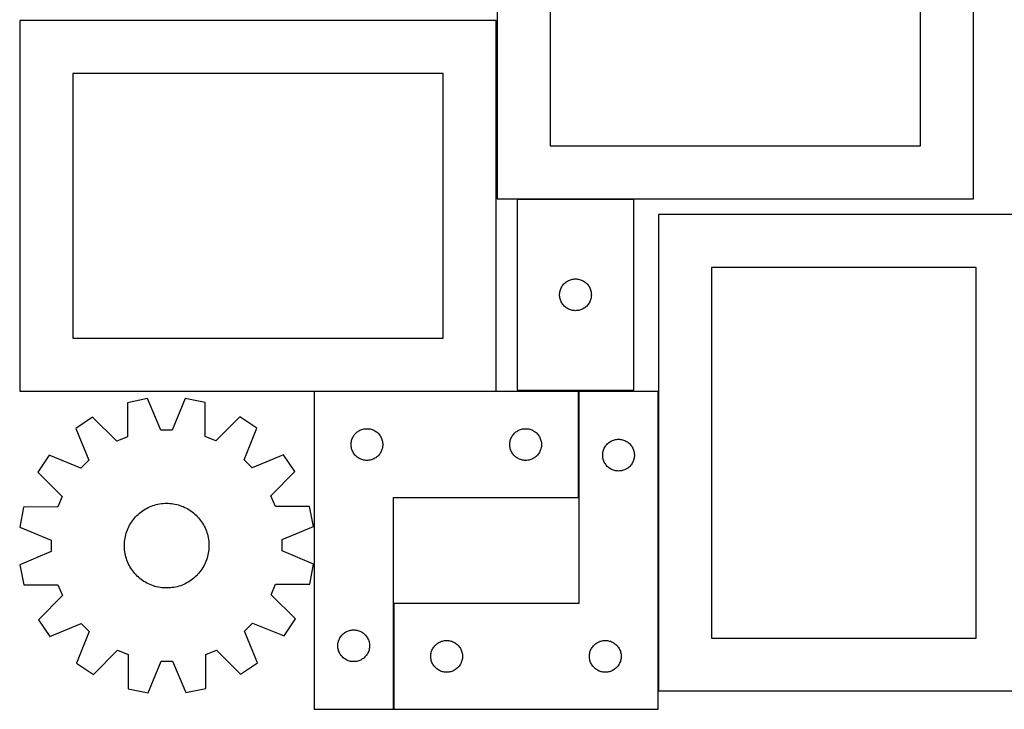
# Model space of a CAD drawing. Header units: millimetres. Extents: x 7 to 1243, y 7 to 1618.
# Tile 2 of 6: x 7 to 565, y 637 to 1028. Entities that reach past the tile are written whole.
import ezdxf

# ---------------------------------------------------------------- set-up
doc = ezdxf.new("R2010")
doc.units = ezdxf.units.MM
doc.layers.add('COMMON', color=5, linetype='CONTINUOUS', true_color=0x0000ff)
doc.layers.add('CUT', color=7, linetype='CONTINUOUS', true_color=0x000000)

msp = doc.modelspace()

# ---------------------------------------------------------------- linework, layer by layer
at = {"layer": 'COMMON'}
for p, q in [((323.516233, 817.446589), (323.516233, 757.446589)), ((218.516233, 697.446589), (218.516233, 637.446589))]:
    msp.add_line(p, q, dxfattribs=at)
at = {"layer": 'CUT'}
for p, q in [((277.316771, 1136.729555), (277.316771, 926.729555)), ((547.316771, 926.729555), (547.316771, 1136.729555)), ((307.316771, 1106.729555), (307.316771, 956.729555)), ((517.316771, 956.729555), (517.316771, 1106.729555)), ((276.625419, 1027.678781), (6.625419, 1027.678781)), ((6.625419, 1027.678781), (6.625419, 817.678781)), ((276.625419, 817.678781), (276.625419, 1027.678781)), ((246.625419, 997.678781), (36.625419, 997.678781)), ((36.625419, 997.678781), (36.625419, 847.678781)), ((246.625419, 847.678781), (246.625419, 997.678781)), ((307.316771, 956.729555), (517.316771, 956.729555)), ((277.316771, 926.729555), (547.316771, 926.729555)), ((288.695732, 926.301575), (288.695732, 818.301575)), ((354.695732, 926.301575), (288.695732, 926.301575)), ((354.695732, 818.301575), (354.695732, 926.301575)), ((368.827744, 917.839166), (368.827744, 647.839166)), ((578.827744, 917.839166), (368.827744, 917.839166)), ((398.827744, 887.839166), (398.827744, 677.839166)), ((548.827744, 887.839166), (398.827744, 887.839166)), ((548.827744, 677.839166), (548.827744, 887.839166)), ((313.623877, 876.282173), (313.901503, 876.801575)), ((313.901503, 876.801575), (314.212505, 877.301707)), ((314.212505, 877.301707), (314.555552, 877.780428)), ((314.555552, 877.780428), (314.929174, 878.235687)), ((314.929174, 878.235687), (315.331771, 878.665536)), ((315.331771, 878.665536), (315.76162, 879.068133)), ((315.76162, 879.068133), (316.216879, 879.441755)), ((316.216879, 879.441755), (316.6956, 879.784802)), ((316.6956, 879.784802), (317.195732, 880.095804)), ((317.195732, 880.095804), (317.715134, 880.37343)), ((317.715134, 880.37343), (318.251581, 880.616491)), ((318.251581, 880.616491), (318.802777, 880.823946)), ((318.802777, 880.823946), (319.36636, 880.994907)), ((319.36636, 880.994907), (319.939919, 881.128643)), ((319.939919, 881.128643), (320.520996, 881.224579)), ((320.520996, 881.224579), (321.107104, 881.282305)), ((321.107104, 881.282305), (321.695732, 881.301575)), ((321.695732, 881.301575), (322.28436, 881.282305)), ((322.28436, 881.282305), (322.870468, 881.224579)), ((322.870468, 881.224579), (323.451545, 881.128643)), ((323.451545, 881.128643), (324.025103, 880.994907)), ((324.025103, 880.994907), (324.588687, 880.823946)), ((324.588687, 880.823946), (325.139883, 880.616491)), ((325.139883, 880.616491), (325.67633, 880.37343)), ((325.67633, 880.37343), (326.195732, 880.095804)), ((326.195732, 880.095804), (326.695864, 879.784802)), ((326.695864, 879.784802), (327.174585, 879.441755)), ((327.174585, 879.441755), (327.629844, 879.068133)), ((327.629844, 879.068133), (328.059693, 878.665536)), ((328.059693, 878.665536), (328.46229, 878.235687)), ((328.46229, 878.235687), (328.835912, 877.780428)), ((328.835912, 877.780428), (329.178958, 877.301707)), ((329.178958, 877.301707), (329.48996, 876.801575)), ((329.48996, 876.801575), (329.767587, 876.282173)), ((312.695732, 872.301575), (312.715002, 872.890203)), ((312.715002, 871.712947), (312.695732, 872.301575)), ((312.715002, 872.890203), (312.772728, 873.476311)), ((312.772728, 871.126839), (312.715002, 871.712947)), ((312.772728, 873.476311), (312.868664, 874.057388)), ((312.868664, 870.545762), (312.772728, 871.126839)), ((312.868664, 874.057388), (313.002399, 874.630946)), ((313.002399, 874.630946), (313.173361, 875.19453)), ((313.173361, 875.19453), (313.380816, 875.745726)), ((313.380816, 875.745726), (313.623877, 876.282173)), ((329.767587, 876.282173), (330.010648, 875.745726)), ((330.010648, 875.745726), (330.218103, 875.19453)), ((330.218103, 875.19453), (330.389064, 874.630946)), ((330.389064, 874.630946), (330.522799, 874.057388)), ((330.522799, 874.057388), (330.618736, 873.476311)), ((330.618736, 871.126839), (330.522799, 870.545762)), ((330.618736, 873.476311), (330.676462, 872.890203)), ((330.676462, 871.712947), (330.618736, 871.126839)), ((330.676462, 872.890203), (330.695732, 872.301575)), ((330.695732, 872.301575), (330.676462, 871.712947)), ((313.002399, 869.972204), (312.868664, 870.545762)), ((313.173361, 869.40862), (313.002399, 869.972204)), ((313.380816, 868.857424), (313.173361, 869.40862)), ((313.623877, 868.320977), (313.380816, 868.857424)), ((313.901503, 867.801575), (313.623877, 868.320977)), ((314.212505, 867.301443), (313.901503, 867.801575)), ((314.555552, 866.822722), (314.212505, 867.301443)), ((314.929174, 866.367463), (314.555552, 866.822722)), ((315.331771, 865.937614), (314.929174, 866.367463)), ((315.76162, 865.535017), (315.331771, 865.937614)), ((316.216879, 865.161395), (315.76162, 865.535017)), ((327.629844, 865.535017), (327.174585, 865.161395)), ((328.059693, 865.937614), (327.629844, 865.535017)), ((328.46229, 866.367463), (328.059693, 865.937614)), ((328.835912, 866.822722), (328.46229, 866.367463)), ((329.178958, 867.301443), (328.835912, 866.822722)), ((329.48996, 867.801575), (329.178958, 867.301443)), ((329.767587, 868.320977), (329.48996, 867.801575)), ((330.010648, 868.857424), (329.767587, 868.320977)), ((330.218103, 869.40862), (330.010648, 868.857424)), ((330.389064, 869.972204), (330.218103, 869.40862)), ((330.522799, 870.545762), (330.389064, 869.972204)), ((316.6956, 864.818348), (316.216879, 865.161395)), ((317.195732, 864.507346), (316.6956, 864.818348)), ((317.715134, 864.22972), (317.195732, 864.507346)), ((318.251581, 863.986659), (317.715134, 864.22972)), ((318.802777, 863.779204), (318.251581, 863.986659)), ((319.36636, 863.608243), (318.802777, 863.779204)), ((319.939919, 863.474507), (319.36636, 863.608243)), ((320.520996, 863.378571), (319.939919, 863.474507)), ((321.107104, 863.320845), (320.520996, 863.378571)), ((321.695732, 863.301575), (321.107104, 863.320845)), ((322.28436, 863.320845), (321.695732, 863.301575)), ((322.870468, 863.378571), (322.28436, 863.320845)), ((323.451545, 863.474507), (322.870468, 863.378571)), ((324.025103, 863.608243), (323.451545, 863.474507)), ((324.588687, 863.779204), (324.025103, 863.608243)), ((325.139883, 863.986659), (324.588687, 863.779204)), ((325.67633, 864.22972), (325.139883, 863.986659)), ((326.195732, 864.507346), (325.67633, 864.22972)), ((326.695864, 864.818348), (326.195732, 864.507346)), ((327.174585, 865.161395), (326.695864, 864.818348)), ((36.625419, 847.678781), (246.625419, 847.678781)), ((6.625419, 817.678781), (276.625419, 817.678781)), ((173.416233, 817.446589), (173.416233, 637.446589)), ((323.416233, 817.446589), (173.416233, 817.446589)), ((288.695732, 818.301575), (354.695732, 818.301575)), ((323.416233, 757.446589), (323.416233, 817.446589)), ((368.616235, 817.446589), (323.616235, 817.446589)), ((323.616235, 817.446589), (323.616235, 697.446589)), ((368.616235, 637.446589), (368.616235, 817.446589)), ((67.626065, 811.178695), (67.613205, 791.802363)), ((78.934355, 813.460809), (67.626065, 811.178695)), ((86.460796, 795.605974), (78.934355, 813.460809)), ((100.317481, 813.520355), (92.890599, 795.62388)), ((111.638305, 811.301258), (100.317481, 813.520355)), ((111.759081, 791.925298), (111.638305, 811.301258)), ((47.89342, 802.940713), (38.31925, 796.504819)), ((61.679694, 789.325241), (47.89342, 802.940713)), ((131.416525, 803.173304), (117.706296, 789.481262)), ((141.026392, 796.790834), (131.416525, 803.173304)), ((38.31925, 796.504819), (45.72237, 778.598501)), ((92.890599, 795.62388), (86.460796, 795.605974)), ((133.723115, 778.843562), (141.026392, 796.790834)), ((195.933007, 792.446721), (196.276053, 792.925442)), ((196.276053, 792.925442), (196.649675, 793.380701)), ((196.649675, 793.380701), (197.052272, 793.81055)), ((197.052272, 793.81055), (197.482121, 794.213147)), ((197.482121, 794.213147), (197.937381, 794.586769)), ((197.937381, 794.586769), (198.416101, 794.929815)), ((198.416101, 794.929815), (198.916233, 795.240818)), ((198.916233, 795.240818), (199.435635, 795.518444)), ((199.435635, 795.518444), (199.972083, 795.761505)), ((199.972083, 795.761505), (200.523278, 795.96896)), ((200.523278, 795.96896), (201.086862, 796.139921)), ((201.086862, 796.139921), (201.660421, 796.273656)), ((201.660421, 796.273656), (202.241498, 796.369593)), ((202.241498, 796.369593), (202.827605, 796.427319)), ((202.827605, 796.427319), (203.416233, 796.446589)), ((203.416233, 796.446589), (204.004862, 796.427319)), ((204.004862, 796.427319), (204.590969, 796.369593)), ((204.590969, 796.369593), (205.172046, 796.273656)), ((205.172046, 796.273656), (205.745605, 796.139921)), ((205.745605, 796.139921), (206.309189, 795.96896)), ((206.309189, 795.96896), (206.860384, 795.761505)), ((206.860384, 795.761505), (207.396832, 795.518444)), ((207.396832, 795.518444), (207.916233, 795.240818)), ((207.916233, 795.240818), (208.416366, 794.929815)), ((208.416366, 794.929815), (208.895086, 794.586769)), ((208.895086, 794.586769), (209.350346, 794.213147)), ((209.350346, 794.213147), (209.780194, 793.81055)), ((209.780194, 793.81055), (210.182792, 793.380701)), ((210.182792, 793.380701), (210.556414, 792.925442)), ((210.556414, 792.925442), (210.89946, 792.446721)), ((285.933007, 792.446721), (286.276053, 792.925442)), ((286.276053, 792.925442), (286.649675, 793.380701)), ((286.649675, 793.380701), (287.052272, 793.81055)), ((287.052272, 793.81055), (287.482121, 794.213147)), ((287.482121, 794.213147), (287.937381, 794.586769)), ((287.937381, 794.586769), (288.416101, 794.929815)), ((288.416101, 794.929815), (288.916233, 795.240818)), ((288.916233, 795.240818), (289.435635, 795.518444)), ((289.435635, 795.518444), (289.972083, 795.761505)), ((289.972083, 795.761505), (290.523278, 795.96896)), ((290.523278, 795.96896), (291.086862, 796.139921)), ((291.086862, 796.139921), (291.660421, 796.273656)), ((291.660421, 796.273656), (292.241498, 796.369593)), ((292.241498, 796.369593), (292.827605, 796.427319)), ((292.827605, 796.427319), (293.416233, 796.446589)), ((293.416233, 796.446589), (294.004862, 796.427319)), ((294.004862, 796.427319), (294.590969, 796.369593)), ((294.590969, 796.369593), (295.172046, 796.273656)), ((295.172046, 796.273656), (295.745605, 796.139921)), ((295.745605, 796.139921), (296.309189, 795.96896)), ((296.309189, 795.96896), (296.860384, 795.761505)), ((296.860384, 795.761505), (297.396832, 795.518444)), ((297.396832, 795.518444), (297.916233, 795.240818)), ((297.916233, 795.240818), (298.416366, 794.929815)), ((298.416366, 794.929815), (298.895086, 794.586769)), ((298.895086, 794.586769), (299.350346, 794.213147)), ((299.350346, 794.213147), (299.780194, 793.81055)), ((299.780194, 793.81055), (300.182792, 793.380701)), ((300.182792, 793.380701), (300.556414, 792.925442)), ((300.556414, 792.925442), (300.89946, 792.446721)), ((67.613205, 791.802363), (61.679694, 789.325241)), ((117.706296, 789.481262), (111.759081, 791.925298)), ((194.416233, 787.446589), (194.435503, 788.035217)), ((194.435503, 786.857961), (194.416233, 787.446589)), ((194.435503, 788.035217), (194.49323, 788.621325)), ((194.49323, 788.621325), (194.589166, 789.202402)), ((194.589166, 789.202402), (194.722901, 789.77596)), ((194.722901, 789.77596), (194.893862, 790.339544)), ((194.893862, 790.339544), (195.101318, 790.89074)), ((195.101318, 790.89074), (195.344379, 791.427187)), ((195.344379, 791.427187), (195.622005, 791.946589)), ((195.622005, 791.946589), (195.933007, 792.446721)), ((210.89946, 792.446721), (211.210462, 791.946589)), ((211.210462, 791.946589), (211.488088, 791.427187)), ((211.488088, 791.427187), (211.731149, 790.89074)), ((211.731149, 790.89074), (211.938605, 790.339544)), ((211.938605, 790.339544), (212.109566, 789.77596)), ((212.109566, 789.77596), (212.243301, 789.202402)), ((212.243301, 789.202402), (212.339237, 788.621325)), ((212.339237, 788.621325), (212.396964, 788.035217)), ((212.396964, 788.035217), (212.416233, 787.446589)), ((212.416233, 787.446589), (212.396964, 786.857961)), ((284.416233, 787.446589), (284.435503, 788.035217)), ((284.435503, 786.857961), (284.416233, 787.446589)), ((284.435503, 788.035217), (284.49323, 788.621325)), ((284.49323, 788.621325), (284.589166, 789.202402)), ((284.589166, 789.202402), (284.722901, 789.77596)), ((284.722901, 789.77596), (284.893862, 790.339544)), ((284.893862, 790.339544), (285.101318, 790.89074)), ((285.101318, 790.89074), (285.344379, 791.427187)), ((285.344379, 791.427187), (285.622005, 791.946589)), ((285.622005, 791.946589), (285.933007, 792.446721)), ((300.89946, 792.446721), (301.210462, 791.946589)), ((301.210462, 791.946589), (301.488088, 791.427187)), ((301.488088, 791.427187), (301.731149, 790.89074)), ((301.731149, 790.89074), (301.938605, 790.339544)), ((301.938605, 790.339544), (302.109566, 789.77596)), ((302.109566, 789.77596), (302.243301, 789.202402)), ((302.243301, 789.202402), (302.339237, 788.621325)), ((302.339237, 788.621325), (302.396964, 788.035217)), ((302.396964, 788.035217), (302.416233, 787.446589)), ((302.416233, 787.446589), (302.396964, 786.857961)), ((338.976055, 786.925442), (339.349677, 787.380701)), ((339.349677, 787.380701), (339.752274, 787.81055)), ((339.752274, 787.81055), (340.182123, 788.213147)), ((340.182123, 788.213147), (340.637383, 788.586769)), ((340.637383, 788.586769), (341.116103, 788.929815)), ((341.116103, 788.929815), (341.616235, 789.240818)), ((341.616235, 789.240818), (342.135637, 789.518444)), ((342.135637, 789.518444), (342.672085, 789.761505)), ((342.672085, 789.761505), (343.22328, 789.96896)), ((343.22328, 789.96896), (343.786864, 790.139921)), ((343.786864, 790.139921), (344.360423, 790.273656)), ((344.360423, 790.273656), (344.9415, 790.369593)), ((344.9415, 790.369593), (345.527607, 790.427319)), ((345.527607, 790.427319), (346.116235, 790.446589)), ((346.116235, 790.446589), (346.704864, 790.427319)), ((346.704864, 790.427319), (347.290971, 790.369593)), ((347.290971, 790.369593), (347.872048, 790.273656)), ((347.872048, 790.273656), (348.445607, 790.139921)), ((348.445607, 790.139921), (349.009191, 789.96896)), ((349.009191, 789.96896), (349.560386, 789.761505)), ((349.560386, 789.761505), (350.096834, 789.518444)), ((350.096834, 789.518444), (350.616235, 789.240818)), ((350.616235, 789.240818), (351.116368, 788.929815)), ((351.116368, 788.929815), (351.595088, 788.586769)), ((351.595088, 788.586769), (352.050348, 788.213147)), ((352.050348, 788.213147), (352.480196, 787.81055)), ((352.480196, 787.81055), (352.882794, 787.380701)), ((352.882794, 787.380701), (353.256416, 786.925442)), ((156.188651, 781.712787), (138.282333, 774.309666)), ((162.624544, 772.138616), (156.188651, 781.712787)), ((194.49323, 786.271853), (194.435503, 786.857961)), ((194.589166, 785.690776), (194.49323, 786.271853)), ((194.722901, 785.117217), (194.589166, 785.690776)), ((194.893862, 784.553634), (194.722901, 785.117217)), ((195.101318, 784.002438), (194.893862, 784.553634)), ((195.344379, 783.465991), (195.101318, 784.002438)), ((195.622005, 782.946589), (195.344379, 783.465991)), ((195.933007, 782.446457), (195.622005, 782.946589)), ((196.276053, 781.967736), (195.933007, 782.446457)), ((196.649675, 781.512477), (196.276053, 781.967736)), ((210.556414, 781.967736), (210.182792, 781.512477)), ((210.89946, 782.446457), (210.556414, 781.967736)), ((211.210462, 782.946589), (210.89946, 782.446457)), ((211.488088, 783.465991), (211.210462, 782.946589)), ((211.731149, 784.002438), (211.488088, 783.465991)), ((211.938605, 784.553634), (211.731149, 784.002438)), ((212.109566, 785.117217), (211.938605, 784.553634)), ((212.243301, 785.690776), (212.109566, 785.117217)), ((212.339237, 786.271853), (212.243301, 785.690776)), ((212.396964, 786.857961), (212.339237, 786.271853)), ((284.49323, 786.271853), (284.435503, 786.857961)), ((284.589166, 785.690776), (284.49323, 786.271853)), ((284.722901, 785.117217), (284.589166, 785.690776)), ((284.893862, 784.553634), (284.722901, 785.117217)), ((285.101318, 784.002438), (284.893862, 784.553634)), ((285.344379, 783.465991), (285.101318, 784.002438)), ((285.622005, 782.946589), (285.344379, 783.465991)), ((285.933007, 782.446457), (285.622005, 782.946589)), ((286.276053, 781.967736), (285.933007, 782.446457)), ((286.649675, 781.512477), (286.276053, 781.967736)), ((300.556414, 781.967736), (300.182792, 781.512477)), ((300.89946, 782.446457), (300.556414, 781.967736)), ((301.210462, 782.946589), (300.89946, 782.446457)), ((301.488088, 783.465991), (301.210462, 782.946589)), ((301.731149, 784.002438), (301.488088, 783.465991)), ((301.938605, 784.553634), (301.731149, 784.002438)), ((302.109566, 785.117217), (301.938605, 784.553634)), ((302.243301, 785.690776), (302.109566, 785.117217)), ((302.339237, 786.271853), (302.243301, 785.690776)), ((302.396964, 786.857961), (302.339237, 786.271853)), ((337.116235, 781.446589), (337.135505, 782.035217)), ((337.135505, 782.035217), (337.193232, 782.621325)), ((337.193232, 782.621325), (337.289168, 783.202402)), ((337.289168, 783.202402), (337.422903, 783.77596)), ((337.422903, 783.77596), (337.593864, 784.339544)), ((337.593864, 784.339544), (337.80132, 784.89074)), ((337.80132, 784.89074), (338.044381, 785.427187)), ((338.044381, 785.427187), (338.322007, 785.946589)), ((338.322007, 785.946589), (338.633009, 786.446721)), ((338.633009, 786.446721), (338.976055, 786.925442)), ((353.256416, 786.925442), (353.599462, 786.446721)), ((353.599462, 786.446721), (353.910464, 785.946589)), ((353.910464, 785.946589), (354.18809, 785.427187)), ((354.18809, 785.427187), (354.431151, 784.89074)), ((354.431151, 784.89074), (354.638607, 784.339544)), ((354.638607, 784.339544), (354.809568, 783.77596)), ((354.809568, 783.77596), (354.943303, 783.202402)), ((354.943303, 783.202402), (355.039239, 782.621325)), ((355.039239, 782.621325), (355.096966, 782.035217)), ((355.096966, 782.035217), (355.116235, 781.446589)), ((23.241203, 781.34256), (16.858732, 771.732693)), ((41.188474, 774.039283), (23.241203, 781.34256)), ((45.72237, 778.598501), (41.188474, 774.039283)), ((138.282333, 774.309666), (133.723115, 778.843562)), ((197.052272, 781.082628), (196.649675, 781.512477)), ((197.482121, 780.680031), (197.052272, 781.082628)), ((197.937381, 780.306409), (197.482121, 780.680031)), ((198.416101, 779.963362), (197.937381, 780.306409)), ((198.916233, 779.65236), (198.416101, 779.963362)), ((199.435635, 779.374734), (198.916233, 779.65236)), ((199.972083, 779.131673), (199.435635, 779.374734)), ((200.523278, 778.924218), (199.972083, 779.131673)), ((201.086862, 778.753256), (200.523278, 778.924218)), ((201.660421, 778.619521), (201.086862, 778.753256)), ((202.241498, 778.523585), (201.660421, 778.619521)), ((202.827605, 778.465859), (202.241498, 778.523585)), ((203.416233, 778.446589), (202.827605, 778.465859)), ((204.004862, 778.465859), (203.416233, 778.446589)), ((204.590969, 778.523585), (204.004862, 778.465859)), ((205.172046, 778.619521), (204.590969, 778.523585)), ((205.745605, 778.753256), (205.172046, 778.619521)), ((206.309189, 778.924218), (205.745605, 778.753256)), ((206.860384, 779.131673), (206.309189, 778.924218)), ((207.396832, 779.374734), (206.860384, 779.131673)), ((207.916233, 779.65236), (207.396832, 779.374734)), ((208.416366, 779.963362), (207.916233, 779.65236)), ((208.895086, 780.306409), (208.416366, 779.963362)), ((209.350346, 780.680031), (208.895086, 780.306409)), ((209.780194, 781.082628), (209.350346, 780.680031)), ((210.182792, 781.512477), (209.780194, 781.082628)), ((287.052272, 781.082628), (286.649675, 781.512477)), ((287.482121, 780.680031), (287.052272, 781.082628)), ((287.937381, 780.306409), (287.482121, 780.680031)), ((288.416101, 779.963362), (287.937381, 780.306409)), ((288.916233, 779.65236), (288.416101, 779.963362)), ((289.435635, 779.374734), (288.916233, 779.65236)), ((289.972083, 779.131673), (289.435635, 779.374734)), ((290.523278, 778.924218), (289.972083, 779.131673)), ((291.086862, 778.753256), (290.523278, 778.924218)), ((291.660421, 778.619521), (291.086862, 778.753256)), ((292.241498, 778.523585), (291.660421, 778.619521)), ((292.827605, 778.465859), (292.241498, 778.523585)), ((293.416233, 778.446589), (292.827605, 778.465859)), ((294.004862, 778.465859), (293.416233, 778.446589)), ((294.590969, 778.523585), (294.004862, 778.465859)), ((295.172046, 778.619521), (294.590969, 778.523585)), ((295.745605, 778.753256), (295.172046, 778.619521)), ((296.309189, 778.924218), (295.745605, 778.753256)), ((296.860384, 779.131673), (296.309189, 778.924218)), ((297.396832, 779.374734), (296.860384, 779.131673)), ((297.916233, 779.65236), (297.396832, 779.374734)), ((298.416366, 779.963362), (297.916233, 779.65236)), ((298.895086, 780.306409), (298.416366, 779.963362)), ((299.350346, 780.680031), (298.895086, 780.306409)), ((299.780194, 781.082628), (299.350346, 780.680031)), ((300.182792, 781.512477), (299.780194, 781.082628)), ((337.135505, 780.857961), (337.116235, 781.446589)), ((337.193232, 780.271853), (337.135505, 780.857961)), ((337.289168, 779.690776), (337.193232, 780.271853)), ((337.422903, 779.117217), (337.289168, 779.690776)), ((337.593864, 778.553634), (337.422903, 779.117217)), ((337.80132, 778.002438), (337.593864, 778.553634)), ((338.044381, 777.465991), (337.80132, 778.002438)), ((338.322007, 776.946589), (338.044381, 777.465991)), ((338.633009, 776.446457), (338.322007, 776.946589)), ((338.976055, 775.967736), (338.633009, 776.446457)), ((353.599462, 776.446457), (353.256416, 775.967736)), ((353.910464, 776.946589), (353.599462, 776.446457)), ((354.18809, 777.465991), (353.910464, 776.946589)), ((354.431151, 778.002438), (354.18809, 777.465991)), ((354.638607, 778.553634), (354.431151, 778.002438)), ((354.809568, 779.117217), (354.638607, 778.553634)), ((354.943303, 779.690776), (354.809568, 779.117217)), ((355.039239, 780.271853), (354.943303, 779.690776)), ((355.096966, 780.857961), (355.039239, 780.271853)), ((355.116235, 781.446589), (355.096966, 780.857961)), ((16.858732, 771.732693), (30.550775, 758.022465)), ((149.009073, 758.352342), (162.624544, 772.138616)), ((339.349677, 775.512477), (338.976055, 775.967736)), ((339.752274, 775.082628), (339.349677, 775.512477)), ((340.182123, 774.680031), (339.752274, 775.082628)), ((340.637383, 774.306409), (340.182123, 774.680031)), ((341.116103, 773.963362), (340.637383, 774.306409)), ((341.616235, 773.65236), (341.116103, 773.963362)), ((342.135637, 773.374734), (341.616235, 773.65236)), ((342.672085, 773.131673), (342.135637, 773.374734)), ((343.22328, 772.924218), (342.672085, 773.131673)), ((343.786864, 772.753256), (343.22328, 772.924218)), ((344.360423, 772.619521), (343.786864, 772.753256)), ((344.9415, 772.523585), (344.360423, 772.619521)), ((345.527607, 772.465859), (344.9415, 772.523585)), ((346.116235, 772.446589), (345.527607, 772.465859)), ((346.704864, 772.465859), (346.116235, 772.446589)), ((347.290971, 772.523585), (346.704864, 772.465859)), ((347.872048, 772.619521), (347.290971, 772.523585)), ((348.445607, 772.753256), (347.872048, 772.619521)), ((349.009191, 772.924218), (348.445607, 772.753256)), ((349.560386, 773.131673), (349.009191, 772.924218)), ((350.096834, 773.374734), (349.560386, 773.131673)), ((350.616235, 773.65236), (350.096834, 773.374734)), ((351.116368, 773.963362), (350.616235, 773.65236)), ((351.595088, 774.306409), (351.116368, 773.963362)), ((352.050348, 774.680031), (351.595088, 774.306409)), ((352.480196, 775.082628), (352.050348, 774.680031)), ((352.882794, 775.512477), (352.480196, 775.082628)), ((353.256416, 775.967736), (352.882794, 775.512477)), ((30.550775, 758.022465), (28.106738, 752.075249)), ((84.855559, 753.646986), (85.817148, 753.831491)), ((85.817148, 753.831491), (86.785462, 753.976622)), ((86.785462, 753.976622), (87.75889, 754.082135)), ((87.75889, 754.082135), (88.735812, 754.147856)), ((88.735812, 754.147856), (89.714601, 754.173674)), ((89.714601, 754.173674), (90.693629, 754.159548)), ((90.693629, 754.159548), (91.671266, 754.105501)), ((91.671266, 754.105501), (92.645885, 754.011622)), ((92.645885, 754.011622), (93.615863, 753.878068)), ((93.615863, 753.878068), (94.579587, 753.705061)), ((151.486194, 752.418831), (149.009073, 758.352342)), ((218.416233, 637.446589), (218.416233, 757.446589)), ((218.416233, 757.446589), (323.416233, 757.446589)), ((8.730778, 751.954474), (6.511681, 740.633649)), ((28.106738, 752.075249), (8.730778, 751.954474)), ((73.668458, 747.89135), (74.404593, 748.536952)), ((74.404593, 748.536952), (75.166448, 749.15199)), ((75.166448, 749.15199), (75.952755, 749.735442)), ((75.952755, 749.735442), (76.762206, 750.286335)), ((76.762206, 750.286335), (77.593454, 750.803754)), ((77.593454, 750.803754), (78.445115, 751.286837)), ((78.445115, 751.286837), (79.315771, 751.73478)), ((79.315771, 751.73478), (80.203974, 752.146837)), ((80.203974, 752.146837), (81.108245, 752.522322)), ((81.108245, 752.522322), (82.027079, 752.860612)), ((82.027079, 752.860612), (82.958946, 753.161142)), ((82.958946, 753.161142), (83.902296, 753.423412)), ((83.902296, 753.423412), (84.855559, 753.646986)), ((94.579587, 753.705061), (95.535452, 753.492889)), ((95.535452, 753.492889), (96.481868, 753.241905)), ((96.481868, 753.241905), (97.417258, 752.952527)), ((97.417258, 752.952527), (98.340067, 752.625236)), ((98.340067, 752.625236), (99.248758, 752.260578)), ((99.248758, 752.260578), (100.14182, 751.859159)), ((100.14182, 751.859159), (101.017764, 751.421648)), ((101.017764, 751.421648), (101.875134, 750.948772)), ((101.875134, 750.948772), (102.712503, 750.441319)), ((102.712503, 750.441319), (103.528476, 749.900133)), ((103.528476, 749.900133), (104.321697, 749.326115)), ((104.321697, 749.326115), (105.090843, 748.72022)), ((105.090843, 748.72022), (105.834636, 748.083457)), ((170.862526, 752.405972), (151.486194, 752.418831)), ((173.14464, 741.097682), (170.862526, 752.405972)), ((69.33272, 742.612575), (69.857149, 743.439418)), ((69.857149, 743.439418), (70.414867, 744.244182)), ((70.414867, 744.244182), (71.004946, 745.025529)), ((71.004946, 745.025529), (71.626405, 745.782156)), ((71.626405, 745.782156), (72.278207, 746.512805)), ((72.278207, 746.512805), (72.95927, 747.21626)), ((72.95927, 747.21626), (73.668458, 747.89135)), ((105.834636, 748.083457), (106.551838, 747.416886)), ((106.551838, 747.416886), (107.241254, 746.721615)), ((107.241254, 746.721615), (107.901737, 745.998804)), ((107.901737, 745.998804), (108.532188, 745.249653)), ((108.532188, 745.249653), (109.131558, 744.475411)), ((109.131558, 744.475411), (109.698849, 743.677365)), ((109.698849, 743.677365), (110.233116, 742.856845)), ((110.233116, 742.856845), (110.733471, 742.015216)), ((6.511681, 740.633649), (24.408157, 733.206767)), ((66.659813, 736.326108), (66.93005, 737.267207)), ((66.93005, 737.267207), (67.238448, 738.1965)), ((67.238448, 738.1965), (67.584495, 739.112441)), ((67.584495, 739.112441), (67.967613, 740.013505)), ((67.967613, 740.013505), (68.387165, 740.898192)), ((68.387165, 740.898192), (68.842454, 741.765029)), ((68.842454, 741.765029), (69.33272, 742.612575)), ((110.733471, 742.015216), (111.199081, 741.153878)), ((111.199081, 741.153878), (111.62917, 740.274265)), ((111.62917, 740.274265), (112.023023, 739.377842)), ((112.023023, 739.377842), (112.379985, 738.4661)), ((112.379985, 738.4661), (112.699461, 737.540557)), ((112.699461, 737.540557), (112.98092, 736.602753)), ((155.289806, 733.571241), (173.14464, 741.097682)), ((24.408157, 733.206767), (24.426062, 726.776964)), ((65.860432, 730.520355), (65.894526, 731.498891)), ((65.894526, 731.498891), (65.968504, 732.475222)), ((65.968504, 732.475222), (66.082245, 733.447724)), ((66.082245, 733.447724), (66.235557, 734.414776)), ((66.235557, 734.414776), (66.428187, 735.37477)), ((66.428187, 735.37477), (66.659813, 736.326108)), ((112.98092, 736.602753), (113.223892, 735.654249)), ((113.223892, 735.654249), (113.427974, 734.696624)), ((113.427974, 734.696624), (113.592827, 733.731472)), ((113.592827, 733.731472), (113.718175, 732.760399)), ((113.718175, 732.760399), (113.803809, 731.785021)), ((113.803809, 731.785021), (113.849589, 730.806962)), ((155.307711, 727.141438), (155.289806, 733.571241)), ((24.426062, 726.776964), (6.571228, 719.250523)), ((65.86628, 729.541243), (65.860432, 730.520355)), ((65.912059, 728.563184), (65.86628, 729.541243)), ((65.997694, 727.587806), (65.912059, 728.563184)), ((66.123042, 726.616733), (65.997694, 727.587806)), ((66.287894, 725.651581), (66.123042, 726.616733)), ((113.480311, 725.933429), (113.287681, 724.973435)), ((113.633623, 726.900481), (113.480311, 725.933429)), ((113.747364, 727.872982), (113.633623, 726.900481)), ((113.821342, 728.849313), (113.747364, 727.872982)), ((113.855436, 729.827849), (113.821342, 728.849313)), ((113.849589, 730.806962), (113.855436, 729.827849)), ((173.204187, 719.714556), (155.307711, 727.141438)), ((66.491976, 724.693956), (66.287894, 725.651581)), ((66.734949, 723.745452), (66.491976, 724.693956)), ((67.016407, 722.807648), (66.734949, 723.745452)), ((67.335883, 721.882105), (67.016407, 722.807648)), ((67.692845, 720.970363), (67.335883, 721.882105)), ((68.086698, 720.07394), (67.692845, 720.970363)), ((111.748255, 720.3347), (111.328703, 719.450013)), ((112.131374, 721.235764), (111.748255, 720.3347)), ((112.47742, 722.151704), (112.131374, 721.235764)), ((112.785818, 723.080997), (112.47742, 722.151704)), ((113.056055, 724.022096), (112.785818, 723.080997)), ((113.287681, 724.973435), (113.056055, 724.022096)), ((6.571228, 719.250523), (8.853342, 707.942233)), ((68.516788, 719.194327), (68.086698, 720.07394)), ((68.982397, 718.332989), (68.516788, 719.194327)), ((69.482752, 717.49136), (68.982397, 718.332989)), ((70.01702, 716.670839), (69.482752, 717.49136)), ((70.58431, 715.872794), (70.01702, 716.670839)), ((71.18368, 715.098552), (70.58431, 715.872794)), ((71.814131, 714.349401), (71.18368, 715.098552)), ((108.710922, 715.322676), (108.089464, 714.566049)), ((109.301001, 716.104022), (108.710922, 715.322676)), ((109.858719, 716.908787), (109.301001, 716.104022)), ((110.383148, 717.73563), (109.858719, 716.908787)), ((110.873414, 718.583176), (110.383148, 717.73563)), ((111.328703, 719.450013), (110.873414, 718.583176)), ((170.98509, 708.393731), (173.204187, 719.714556)), ((72.474614, 713.626589), (71.814131, 714.349401)), ((73.16403, 712.931319), (72.474614, 713.626589)), ((73.881232, 712.264748), (73.16403, 712.931319)), ((74.625025, 711.627985), (73.881232, 712.264748)), ((75.394172, 711.02209), (74.625025, 711.627985)), ((76.187392, 710.448072), (75.394172, 711.02209)), ((77.003365, 709.906886), (76.187392, 710.448072)), ((77.840734, 709.399433), (77.003365, 709.906886)), ((78.698104, 708.926557), (77.840734, 709.399433)), ((102.122414, 709.544451), (101.270753, 709.061368)), ((102.953662, 710.061869), (102.122414, 709.544451)), ((103.763113, 710.612763), (102.953662, 710.061869)), ((104.54942, 711.196215), (103.763113, 710.612763)), ((105.311275, 711.811253), (104.54942, 711.196215)), ((106.04741, 712.456854), (105.311275, 711.811253)), ((106.756598, 713.131945), (106.04741, 712.456854)), ((107.437661, 713.8354), (106.756598, 713.131945)), ((108.089464, 714.566049), (107.437661, 713.8354)), ((8.853342, 707.942233), (28.229674, 707.929374)), ((28.229674, 707.929374), (30.706796, 701.995862)), ((79.574049, 708.489045), (78.698104, 708.926557)), ((80.46711, 708.087626), (79.574049, 708.489045)), ((81.375801, 707.722968), (80.46711, 708.087626)), ((82.29861, 707.395678), (81.375801, 707.722968)), ((83.234, 707.1063), (82.29861, 707.395678)), ((84.180416, 706.855316), (83.234, 707.1063)), ((85.136281, 706.643144), (84.180416, 706.855316)), ((86.100005, 706.470137), (85.136281, 706.643144)), ((87.069983, 706.336583), (86.100005, 706.470137)), ((88.044602, 706.242704), (87.069983, 706.336583)), ((89.022239, 706.188657), (88.044602, 706.242704)), ((90.001267, 706.17453), (89.022239, 706.188657)), ((90.980056, 706.200349), (90.001267, 706.17453)), ((91.956978, 706.26607), (90.980056, 706.200349)), ((92.930406, 706.371583), (91.956978, 706.26607)), ((93.89872, 706.516714), (92.930406, 706.371583)), ((94.860309, 706.701219), (93.89872, 706.516714)), ((95.813572, 706.924793), (94.860309, 706.701219)), ((96.756922, 707.187063), (95.813572, 706.924793)), ((97.688789, 707.487593), (96.756922, 707.187063)), ((98.607623, 707.825882), (97.688789, 707.487593)), ((99.511894, 708.201368), (98.607623, 707.825882)), ((100.400097, 708.613425), (99.511894, 708.201368)), ((101.270753, 709.061368), (100.400097, 708.613425)), ((149.165093, 702.32574), (151.60913, 708.272956)), ((151.60913, 708.272956), (170.98509, 708.393731)), ((30.706796, 701.995862), (17.091324, 688.209589)), ((162.857136, 688.615511), (149.165093, 702.32574)), ((323.616235, 697.446589), (218.616235, 697.446589)), ((218.616235, 697.446589), (218.616235, 637.446589)), ((17.091324, 688.209589), (23.527217, 678.635418)), ((156.474666, 679.005645), (162.857136, 688.615511)), ((23.527217, 678.635418), (41.433535, 686.038539)), ((45.992753, 681.504642), (38.689476, 663.557371)), ((41.433535, 686.038539), (45.992753, 681.504642)), ((133.993498, 681.749703), (138.527394, 686.308922)), ((141.396619, 663.843385), (133.993498, 681.749703)), ((138.527394, 686.308922), (156.474666, 679.005645)), ((190.916101, 680.929815), (191.416233, 681.240818)), ((191.416233, 681.240818), (191.935635, 681.518444)), ((191.935635, 681.518444), (192.472083, 681.761505)), ((192.472083, 681.761505), (193.023278, 681.96896)), ((193.023278, 681.96896), (193.586862, 682.139921)), ((193.586862, 682.139921), (194.160421, 682.273656)), ((194.160421, 682.273656), (194.741498, 682.369593)), ((194.741498, 682.369593), (195.327605, 682.427319)), ((195.327605, 682.427319), (195.916233, 682.446589)), ((195.916233, 682.446589), (196.504862, 682.427319)), ((196.504862, 682.427319), (197.090969, 682.369593)), ((197.090969, 682.369593), (197.672046, 682.273656)), ((197.672046, 682.273656), (198.245605, 682.139921)), ((198.245605, 682.139921), (198.809189, 681.96896)), ((198.809189, 681.96896), (199.360384, 681.761505)), ((199.360384, 681.761505), (199.896832, 681.518444)), ((199.896832, 681.518444), (200.416233, 681.240818)), ((200.416233, 681.240818), (200.916366, 680.929815)), ((187.089166, 675.202402), (187.222901, 675.77596)), ((187.222901, 675.77596), (187.393862, 676.339544)), ((187.393862, 676.339544), (187.601318, 676.89074)), ((187.601318, 676.89074), (187.844379, 677.427187)), ((187.844379, 677.427187), (188.122005, 677.946589)), ((188.122005, 677.946589), (188.433007, 678.446721)), ((188.433007, 678.446721), (188.776053, 678.925442)), ((188.776053, 678.925442), (189.149675, 679.380701)), ((189.149675, 679.380701), (189.552272, 679.81055)), ((189.552272, 679.81055), (189.982121, 680.213147)), ((189.982121, 680.213147), (190.437381, 680.586769)), ((190.437381, 680.586769), (190.916101, 680.929815)), ((200.916366, 680.929815), (201.395086, 680.586769)), ((201.395086, 680.586769), (201.850346, 680.213147)), ((201.850346, 680.213147), (202.280194, 679.81055)), ((202.280194, 679.81055), (202.682792, 679.380701)), ((202.682792, 679.380701), (203.056414, 678.925442)), ((203.056414, 678.925442), (203.39946, 678.446721)), ((203.39946, 678.446721), (203.710462, 677.946589)), ((203.710462, 677.946589), (203.988088, 677.427187)), ((203.988088, 677.427187), (204.231149, 676.89074)), ((204.231149, 676.89074), (204.438605, 676.339544)), ((204.438605, 676.339544), (204.609566, 675.77596)), ((204.609566, 675.77596), (204.743301, 675.202402)), ((244.635637, 675.518444), (245.172085, 675.761505)), ((245.172085, 675.761505), (245.72328, 675.96896)), ((245.72328, 675.96896), (246.286864, 676.139921)), ((246.286864, 676.139921), (246.860423, 676.273656)), ((246.860423, 676.273656), (247.4415, 676.369593)), ((247.4415, 676.369593), (248.027607, 676.427319)), ((248.027607, 676.427319), (248.616235, 676.446589)), ((248.616235, 676.446589), (249.204864, 676.427319)), ((249.204864, 676.427319), (249.790971, 676.369593)), ((249.790971, 676.369593), (250.372048, 676.273656)), ((250.372048, 676.273656), (250.945607, 676.139921)), ((250.945607, 676.139921), (251.509191, 675.96896)), ((251.509191, 675.96896), (252.060386, 675.761505)), ((252.060386, 675.761505), (252.596834, 675.518444)), ((334.635637, 675.518444), (335.172085, 675.761505)), ((335.172085, 675.761505), (335.72328, 675.96896)), ((335.72328, 675.96896), (336.286864, 676.139921)), ((336.286864, 676.139921), (336.860423, 676.273656)), ((336.860423, 676.273656), (337.4415, 676.369593)), ((337.4415, 676.369593), (338.027607, 676.427319)), ((338.027607, 676.427319), (338.616235, 676.446589)), ((338.616235, 676.446589), (339.204864, 676.427319)), ((339.204864, 676.427319), (339.790971, 676.369593)), ((339.790971, 676.369593), (340.372048, 676.273656)), ((340.372048, 676.273656), (340.945607, 676.139921)), ((340.945607, 676.139921), (341.509191, 675.96896)), ((341.509191, 675.96896), (342.060386, 675.761505)), ((342.060386, 675.761505), (342.596834, 675.518444)), ((398.827744, 677.839166), (548.827744, 677.839166)), ((48.299343, 657.1749), (62.009572, 670.866943)), ((62.009572, 670.866943), (67.956788, 668.422907)), ((112.102663, 668.545842), (118.036174, 671.022964)), ((118.036174, 671.022964), (131.822448, 657.407492)), ((186.916233, 673.446589), (186.935503, 674.035217)), ((186.935503, 672.857961), (186.916233, 673.446589)), ((186.935503, 674.035217), (186.99323, 674.621325)), ((186.99323, 672.271853), (186.935503, 672.857961)), ((186.99323, 674.621325), (187.089166, 675.202402)), ((187.089166, 671.690776), (186.99323, 672.271853)), ((187.222901, 671.117217), (187.089166, 671.690776)), ((187.393862, 670.553634), (187.222901, 671.117217)), ((187.601318, 670.002438), (187.393862, 670.553634)), ((204.438605, 670.553634), (204.231149, 670.002438)), ((204.609566, 671.117217), (204.438605, 670.553634)), ((204.743301, 671.690776), (204.609566, 671.117217)), ((204.743301, 675.202402), (204.839237, 674.621325)), ((204.839237, 672.271853), (204.743301, 671.690776)), ((204.839237, 674.621325), (204.896964, 674.035217)), ((204.896964, 672.857961), (204.839237, 672.271853)), ((204.896964, 674.035217), (204.916233, 673.446589)), ((204.916233, 673.446589), (204.896964, 672.857961)), ((239.922903, 669.77596), (240.093864, 670.339544)), ((240.093864, 670.339544), (240.30132, 670.89074)), ((240.30132, 670.89074), (240.544381, 671.427187)), ((240.544381, 671.427187), (240.822007, 671.946589)), ((240.822007, 671.946589), (241.133009, 672.446721)), ((241.133009, 672.446721), (241.476055, 672.925442)), ((241.476055, 672.925442), (241.849677, 673.380701)), ((241.849677, 673.380701), (242.252274, 673.81055)), ((242.252274, 673.81055), (242.682123, 674.213147)), ((242.682123, 674.213147), (243.137383, 674.586769)), ((243.137383, 674.586769), (243.616103, 674.929815)), ((243.616103, 674.929815), (244.116235, 675.240818)), ((244.116235, 675.240818), (244.635637, 675.518444)), ((252.596834, 675.518444), (253.116235, 675.240818)), ((253.116235, 675.240818), (253.616368, 674.929815)), ((253.616368, 674.929815), (254.095088, 674.586769)), ((254.095088, 674.586769), (254.550348, 674.213147)), ((254.550348, 674.213147), (254.980196, 673.81055)), ((254.980196, 673.81055), (255.382794, 673.380701)), ((255.382794, 673.380701), (255.756416, 672.925442)), ((255.756416, 672.925442), (256.099462, 672.446721)), ((256.099462, 672.446721), (256.410464, 671.946589)), ((256.410464, 671.946589), (256.68809, 671.427187)), ((256.68809, 671.427187), (256.931151, 670.89074)), ((256.931151, 670.89074), (257.138607, 670.339544)), ((257.138607, 670.339544), (257.309568, 669.77596)), ((329.922903, 669.77596), (330.093864, 670.339544)), ((330.093864, 670.339544), (330.30132, 670.89074)), ((330.30132, 670.89074), (330.544381, 671.427187)), ((330.544381, 671.427187), (330.822007, 671.946589)), ((330.822007, 671.946589), (331.133009, 672.446721)), ((331.133009, 672.446721), (331.476055, 672.925442)), ((331.476055, 672.925442), (331.849677, 673.380701)), ((331.849677, 673.380701), (332.252274, 673.81055)), ((332.252274, 673.81055), (332.682123, 674.213147)), ((332.682123, 674.213147), (333.137383, 674.586769)), ((333.137383, 674.586769), (333.616103, 674.929815)), ((333.616103, 674.929815), (334.116235, 675.240818)), ((334.116235, 675.240818), (334.635637, 675.518444)), ((342.596834, 675.518444), (343.116235, 675.240818)), ((343.116235, 675.240818), (343.616368, 674.929815)), ((343.616368, 674.929815), (344.095088, 674.586769)), ((344.095088, 674.586769), (344.550348, 674.213147)), ((344.550348, 674.213147), (344.980196, 673.81055)), ((344.980196, 673.81055), (345.382794, 673.380701)), ((345.382794, 673.380701), (345.756416, 672.925442)), ((345.756416, 672.925442), (346.099462, 672.446721)), ((346.099462, 672.446721), (346.410464, 671.946589)), ((346.410464, 671.946589), (346.68809, 671.427187)), ((346.68809, 671.427187), (346.931151, 670.89074)), ((346.931151, 670.89074), (347.138607, 670.339544)), ((347.138607, 670.339544), (347.309568, 669.77596)), ((67.956788, 668.422907), (68.077563, 649.046947)), ((79.398388, 646.827849), (86.825269, 664.724325)), ((86.825269, 664.724325), (93.255073, 664.742231)), ((93.255073, 664.742231), (100.781513, 646.887396)), ((112.089803, 649.16951), (112.102663, 668.545842)), ((187.844379, 669.465991), (187.601318, 670.002438)), ((188.122005, 668.946589), (187.844379, 669.465991)), ((188.433007, 668.446457), (188.122005, 668.946589)), ((188.776053, 667.967736), (188.433007, 668.446457)), ((189.149675, 667.512477), (188.776053, 667.967736)), ((189.552272, 667.082628), (189.149675, 667.512477)), ((189.982121, 666.680031), (189.552272, 667.082628)), ((190.437381, 666.306409), (189.982121, 666.680031)), ((190.916101, 665.963362), (190.437381, 666.306409)), ((191.416233, 665.65236), (190.916101, 665.963362)), ((191.935635, 665.374734), (191.416233, 665.65236)), ((192.472083, 665.131673), (191.935635, 665.374734)), ((193.023278, 664.924218), (192.472083, 665.131673)), ((193.586862, 664.753256), (193.023278, 664.924218)), ((194.160421, 664.619521), (193.586862, 664.753256)), ((194.741498, 664.523585), (194.160421, 664.619521)), ((195.327605, 664.465859), (194.741498, 664.523585)), ((195.916233, 664.446589), (195.327605, 664.465859)), ((196.504862, 664.465859), (195.916233, 664.446589)), ((197.090969, 664.523585), (196.504862, 664.465859)), ((197.672046, 664.619521), (197.090969, 664.523585)), ((198.245605, 664.753256), (197.672046, 664.619521)), ((198.809189, 664.924218), (198.245605, 664.753256)), ((199.360384, 665.131673), (198.809189, 664.924218)), ((199.896832, 665.374734), (199.360384, 665.131673)), ((200.416233, 665.65236), (199.896832, 665.374734)), ((200.916366, 665.963362), (200.416233, 665.65236)), ((201.395086, 666.306409), (200.916366, 665.963362)), ((201.850346, 666.680031), (201.395086, 666.306409)), ((202.280194, 667.082628), (201.850346, 666.680031)), ((202.682792, 667.512477), (202.280194, 667.082628)), ((203.056414, 667.967736), (202.682792, 667.512477)), ((203.39946, 668.446457), (203.056414, 667.967736)), ((203.710462, 668.946589), (203.39946, 668.446457)), ((203.988088, 669.465991), (203.710462, 668.946589)), ((204.231149, 670.002438), (203.988088, 669.465991)), ((239.616235, 667.446589), (239.635505, 668.035217)), ((239.635505, 666.857961), (239.616235, 667.446589)), ((239.635505, 668.035217), (239.693232, 668.621325)), ((239.693232, 666.271853), (239.635505, 666.857961)), ((239.693232, 668.621325), (239.789168, 669.202402)), ((239.789168, 665.690776), (239.693232, 666.271853)), ((239.789168, 669.202402), (239.922903, 669.77596)), ((239.922903, 665.117217), (239.789168, 665.690776)), ((240.093864, 664.553634), (239.922903, 665.117217)), ((240.30132, 664.002438), (240.093864, 664.553634)), ((257.138607, 664.553634), (256.931151, 664.002438)), ((257.309568, 665.117217), (257.138607, 664.553634)), ((257.309568, 669.77596), (257.443303, 669.202402)), ((257.443303, 665.690776), (257.309568, 665.117217)), ((257.443303, 669.202402), (257.539239, 668.621325)), ((257.539239, 666.271853), (257.443303, 665.690776)), ((257.539239, 668.621325), (257.596966, 668.035217)), ((257.596966, 666.857961), (257.539239, 666.271853)), ((257.596966, 668.035217), (257.616235, 667.446589)), ((257.616235, 667.446589), (257.596966, 666.857961)), ((329.616235, 667.446589), (329.635505, 668.035217)), ((329.635505, 666.857961), (329.616235, 667.446589)), ((329.635505, 668.035217), (329.693232, 668.621325)), ((329.693232, 666.271853), (329.635505, 666.857961)), ((329.693232, 668.621325), (329.789168, 669.202402)), ((329.789168, 665.690776), (329.693232, 666.271853)), ((329.789168, 669.202402), (329.922903, 669.77596)), ((329.922903, 665.117217), (329.789168, 665.690776)), ((330.093864, 664.553634), (329.922903, 665.117217)), ((330.30132, 664.002438), (330.093864, 664.553634)), ((347.138607, 664.553634), (346.931151, 664.002438)), ((347.309568, 665.117217), (347.138607, 664.553634)), ((347.309568, 669.77596), (347.443303, 669.202402)), ((347.443303, 665.690776), (347.309568, 665.117217)), ((347.443303, 669.202402), (347.539239, 668.621325)), ((347.539239, 666.271853), (347.443303, 665.690776)), ((347.539239, 668.621325), (347.596966, 668.035217)), ((347.596966, 666.857961), (347.539239, 666.271853)), ((347.596966, 668.035217), (347.616235, 667.446589)), ((347.616235, 667.446589), (347.596966, 666.857961)), ((38.689476, 663.557371), (48.299343, 657.1749)), ((131.822448, 657.407492), (141.396619, 663.843385)), ((240.544381, 663.465991), (240.30132, 664.002438)), ((240.822007, 662.946589), (240.544381, 663.465991)), ((241.133009, 662.446457), (240.822007, 662.946589)), ((241.476055, 661.967736), (241.133009, 662.446457)), ((241.849677, 661.512477), (241.476055, 661.967736)), ((242.252274, 661.082628), (241.849677, 661.512477)), ((242.682123, 660.680031), (242.252274, 661.082628)), ((243.137383, 660.306409), (242.682123, 660.680031)), ((243.616103, 659.963362), (243.137383, 660.306409)), ((244.116235, 659.65236), (243.616103, 659.963362)), ((244.635637, 659.374734), (244.116235, 659.65236)), ((245.172085, 659.131673), (244.635637, 659.374734)), ((245.72328, 658.924218), (245.172085, 659.131673)), ((246.286864, 658.753256), (245.72328, 658.924218)), ((251.509191, 658.924218), (250.945607, 658.753256)), ((252.060386, 659.131673), (251.509191, 658.924218)), ((252.596834, 659.374734), (252.060386, 659.131673)), ((253.116235, 659.65236), (252.596834, 659.374734)), ((253.616368, 659.963362), (253.116235, 659.65236)), ((254.095088, 660.306409), (253.616368, 659.963362)), ((254.550348, 660.680031), (254.095088, 660.306409)), ((254.980196, 661.082628), (254.550348, 660.680031)), ((255.382794, 661.512477), (254.980196, 661.082628)), ((255.756416, 661.967736), (255.382794, 661.512477)), ((256.099462, 662.446457), (255.756416, 661.967736)), ((256.410464, 662.946589), (256.099462, 662.446457)), ((256.68809, 663.465991), (256.410464, 662.946589)), ((256.931151, 664.002438), (256.68809, 663.465991)), ((330.544381, 663.465991), (330.30132, 664.002438)), ((330.822007, 662.946589), (330.544381, 663.465991)), ((331.133009, 662.446457), (330.822007, 662.946589)), ((331.476055, 661.967736), (331.133009, 662.446457)), ((331.849677, 661.512477), (331.476055, 661.967736)), ((332.252274, 661.082628), (331.849677, 661.512477)), ((332.682123, 660.680031), (332.252274, 661.082628)), ((333.137383, 660.306409), (332.682123, 660.680031)), ((333.616103, 659.963362), (333.137383, 660.306409)), ((334.116235, 659.65236), (333.616103, 659.963362)), ((334.635637, 659.374734), (334.116235, 659.65236)), ((335.172085, 659.131673), (334.635637, 659.374734)), ((335.72328, 658.924218), (335.172085, 659.131673)), ((336.286864, 658.753256), (335.72328, 658.924218)), ((341.509191, 658.924218), (340.945607, 658.753256)), ((342.060386, 659.131673), (341.509191, 658.924218)), ((342.596834, 659.374734), (342.060386, 659.131673)), ((343.116235, 659.65236), (342.596834, 659.374734)), ((343.616368, 659.963362), (343.116235, 659.65236)), ((344.095088, 660.306409), (343.616368, 659.963362)), ((344.550348, 660.680031), (344.095088, 660.306409)), ((344.980196, 661.082628), (344.550348, 660.680031)), ((345.382794, 661.512477), (344.980196, 661.082628)), ((345.756416, 661.967736), (345.382794, 661.512477)), ((346.099462, 662.446457), (345.756416, 661.967736)), ((346.410464, 662.946589), (346.099462, 662.446457)), ((346.68809, 663.465991), (346.410464, 662.946589)), ((346.931151, 664.002438), (346.68809, 663.465991)), ((246.860423, 658.619521), (246.286864, 658.753256)), ((247.4415, 658.523585), (246.860423, 658.619521)), ((248.027607, 658.465859), (247.4415, 658.523585)), ((248.616235, 658.446589), (248.027607, 658.465859)), ((249.204864, 658.465859), (248.616235, 658.446589)), ((249.790971, 658.523585), (249.204864, 658.465859)), ((250.372048, 658.619521), (249.790971, 658.523585)), ((250.945607, 658.753256), (250.372048, 658.619521)), ((336.860423, 658.619521), (336.286864, 658.753256)), ((337.4415, 658.523585), (336.860423, 658.619521)), ((338.027607, 658.465859), (337.4415, 658.523585)), ((338.616235, 658.446589), (338.027607, 658.465859)), ((339.204864, 658.465859), (338.616235, 658.446589)), ((339.790971, 658.523585), (339.204864, 658.465859)), ((340.372048, 658.619521), (339.790971, 658.523585)), ((340.945607, 658.753256), (340.372048, 658.619521)), ((68.077563, 649.046947), (79.398388, 646.827849)), ((100.781513, 646.887396), (112.089803, 649.16951)), ((368.827744, 647.839166), (578.827744, 647.839166)), ((173.416233, 637.446589), (218.416233, 637.446589)), ((218.616235, 637.446589), (368.616235, 637.446589))]:
    msp.add_line(p, q, dxfattribs=at)

doc.saveas('drawing.dxf')
